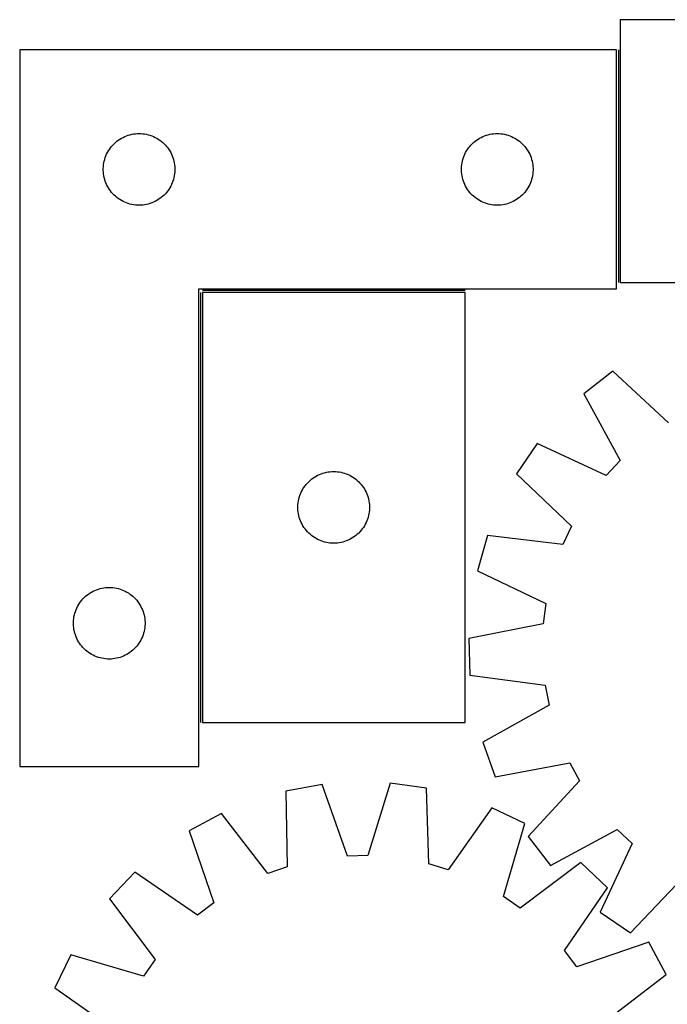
# Model space of a CAD drawing. Header units: millimetres. Extents: x 7 to 1493, y 7 to 2993.
# Tile 7 of 14: x 7 to 278, y 2581 to 2993. Entities that reach past the tile are written whole.
import ezdxf

# ---------------------------------------------------------------- set-up
doc = ezdxf.new("R2010")
doc.units = ezdxf.units.MM
doc.layers.add('COMMON', color=5, linetype='CONTINUOUS', true_color=0x0000ff)
doc.layers.add('CUT', color=7, linetype='CONTINUOUS', true_color=0x000000)

msp = doc.modelspace()

# ---------------------------------------------------------------- linework, layer by layer
at = {"layer": 'COMMON'}
for p, q in [((257.516195, 2980.815706), (257.516195, 2883.487584)), ((82.516195, 2879.315705), (82.516195, 2699.315705)), ((193.266196, 2880.065706), (83.266196, 2880.065706))]:
    msp.add_line(p, q, dxfattribs=at)
at = {"layer": 'CUT'}
for p, q in [((438.266196, 2993.487584), (258.266196, 2993.487584)), ((258.266196, 2993.487584), (258.266196, 2883.487584)), ((6.766195, 2980.815706), (6.766195, 2680.815706)), ((256.766195, 2980.815706), (6.766195, 2980.815706)), ((256.766195, 2880.815706), (256.766195, 2980.815706)), ((48.074879, 2943.041131), (48.715752, 2943.472339)), ((48.715752, 2943.472339), (49.377974, 2943.869984)), ((49.377974, 2943.869984), (50.059788, 2944.233012)), ((50.059788, 2944.233012), (50.759387, 2944.560459)), ((50.759387, 2944.560459), (51.474914, 2944.851458)), ((51.474914, 2944.851458), (52.204473, 2945.105236)), ((52.204473, 2945.105236), (52.946128, 2945.321122)), ((52.946128, 2945.321122), (53.697914, 2945.498541)), ((53.697914, 2945.498541), (54.457836, 2945.637024)), ((54.457836, 2945.637024), (55.22388, 2945.736204)), ((55.22388, 2945.736204), (55.994014, 2945.795817)), ((55.994014, 2945.795817), (56.766195, 2945.815706)), ((56.766195, 2945.815706), (57.538376, 2945.795817)), ((57.538376, 2945.795817), (58.30851, 2945.736204)), ((58.30851, 2945.736204), (59.074554, 2945.637024)), ((59.074554, 2945.637024), (59.834476, 2945.498541)), ((59.834476, 2945.498541), (60.586262, 2945.321122)), ((60.586262, 2945.321122), (61.327918, 2945.105236)), ((61.327918, 2945.105236), (62.057476, 2944.851458)), ((62.057476, 2944.851458), (62.773004, 2944.560459)), ((62.773004, 2944.560459), (63.472602, 2944.233012)), ((63.472602, 2944.233012), (64.154416, 2943.869984)), ((64.154416, 2943.869984), (64.816638, 2943.472339)), ((64.816638, 2943.472339), (65.457512, 2943.041131)), ((198.074879, 2943.041131), (198.715752, 2943.472339)), ((198.715752, 2943.472339), (199.377974, 2943.869984)), ((199.377974, 2943.869984), (200.059788, 2944.233012)), ((200.059788, 2944.233012), (200.759387, 2944.560459)), ((200.759387, 2944.560459), (201.474914, 2944.851458)), ((201.474914, 2944.851458), (202.204473, 2945.105236)), ((202.204473, 2945.105236), (202.946128, 2945.321122)), ((202.946128, 2945.321122), (203.697914, 2945.498541)), ((203.697914, 2945.498541), (204.457836, 2945.637024)), ((204.457836, 2945.637024), (205.22388, 2945.736204)), ((205.22388, 2945.736204), (205.994014, 2945.795817)), ((205.994014, 2945.795817), (206.766195, 2945.815706)), ((206.766195, 2945.815706), (207.538376, 2945.795817)), ((207.538376, 2945.795817), (208.30851, 2945.736204)), ((208.30851, 2945.736204), (209.074554, 2945.637024)), ((209.074554, 2945.637024), (209.834476, 2945.498541)), ((209.834476, 2945.498541), (210.586262, 2945.321122)), ((210.586262, 2945.321122), (211.327918, 2945.105236)), ((211.327918, 2945.105236), (212.057476, 2944.851458)), ((212.057476, 2944.851458), (212.773004, 2944.560459)), ((212.773004, 2944.560459), (213.472602, 2944.233012)), ((213.472602, 2944.233012), (214.154416, 2943.869984)), ((214.154416, 2943.869984), (214.816638, 2943.472339)), ((214.816638, 2943.472339), (215.457512, 2943.041131)), ((43.906476, 2938.537598), (44.32104, 2939.189362)), ((44.32104, 2939.189362), (44.768606, 2939.81892)), ((44.768606, 2939.81892), (45.247988, 2940.424603)), ((45.247988, 2940.424603), (45.757915, 2941.004806)), ((45.757915, 2941.004806), (46.297033, 2941.557989)), ((46.297033, 2941.557989), (46.863913, 2942.082685)), ((46.863913, 2942.082685), (47.457053, 2942.577503)), ((47.457053, 2942.577503), (48.074879, 2943.041131)), ((65.457512, 2943.041131), (66.075337, 2942.577503)), ((66.075337, 2942.577503), (66.668477, 2942.082685)), ((66.668477, 2942.082685), (67.235357, 2941.557989)), ((67.235357, 2941.557989), (67.774476, 2941.004806)), ((67.774476, 2941.004806), (68.284402, 2940.424603)), ((68.284402, 2940.424603), (68.763784, 2939.81892)), ((68.763784, 2939.81892), (69.21135, 2939.189362)), ((69.21135, 2939.189362), (69.625915, 2938.537598)), ((193.906476, 2938.537598), (194.32104, 2939.189362)), ((194.32104, 2939.189362), (194.768606, 2939.81892)), ((194.768606, 2939.81892), (195.247988, 2940.424603)), ((195.247988, 2940.424603), (195.757915, 2941.004806)), ((195.757915, 2941.004806), (196.297033, 2941.557989)), ((196.297033, 2941.557989), (196.863913, 2942.082685)), ((196.863913, 2942.082685), (197.457053, 2942.577503)), ((197.457053, 2942.577503), (198.074879, 2943.041131)), ((215.457512, 2943.041131), (216.075337, 2942.577503)), ((216.075337, 2942.577503), (216.668477, 2942.082685)), ((216.668477, 2942.082685), (217.235357, 2941.557989)), ((217.235357, 2941.557989), (217.774476, 2941.004806)), ((217.774476, 2941.004806), (218.284402, 2940.424603)), ((218.284402, 2940.424603), (218.763784, 2939.81892)), ((218.763784, 2939.81892), (219.21135, 2939.189362)), ((219.21135, 2939.189362), (219.625915, 2938.537598)), ((42.16723, 2934.261022), (42.363947, 2935.00799)), ((42.363947, 2935.00799), (42.598857, 2935.743841)), ((42.598857, 2935.743841), (42.871336, 2936.466624)), ((42.871336, 2936.466624), (43.180661, 2937.174422)), ((43.180661, 2937.174422), (43.526013, 2937.865357)), ((43.526013, 2937.865357), (43.906476, 2938.537598)), ((69.625915, 2938.537598), (70.006377, 2937.865357)), ((70.006377, 2937.865357), (70.351729, 2937.174422)), ((70.351729, 2937.174422), (70.661055, 2936.466624)), ((70.661055, 2936.466624), (70.933534, 2935.743841)), ((70.933534, 2935.743841), (71.168443, 2935.00799)), ((71.168443, 2935.00799), (71.365161, 2934.261022)), ((192.16723, 2934.261022), (192.363947, 2935.00799)), ((192.363947, 2935.00799), (192.598857, 2935.743841)), ((192.598857, 2935.743841), (192.871336, 2936.466624)), ((192.871336, 2936.466624), (193.180661, 2937.174422)), ((193.180661, 2937.174422), (193.526013, 2937.865357)), ((193.526013, 2937.865357), (193.906476, 2938.537598)), ((219.625915, 2938.537598), (220.006377, 2937.865357)), ((220.006377, 2937.865357), (220.351729, 2937.174422)), ((220.351729, 2937.174422), (220.661055, 2936.466624)), ((220.661055, 2936.466624), (220.933534, 2935.743841)), ((220.933534, 2935.743841), (221.168443, 2935.00799)), ((221.168443, 2935.00799), (221.365161, 2934.261022)), ((41.771168, 2931.201924), (41.810932, 2931.973338)), ((41.771168, 2930.429487), (41.771168, 2931.201924)), ((41.810932, 2931.973338), (41.890355, 2932.741681)), ((41.890355, 2932.741681), (42.009226, 2933.504917)), ((42.009226, 2933.504917), (42.16723, 2934.261022)), ((71.365161, 2934.261022), (71.523164, 2933.504917)), ((71.523164, 2933.504917), (71.642035, 2932.741681)), ((71.642035, 2932.741681), (71.721458, 2931.973338)), ((71.721458, 2931.973338), (71.761222, 2931.201924)), ((71.761222, 2931.201924), (71.761222, 2930.429487)), ((191.771168, 2931.201924), (191.810932, 2931.973338)), ((191.771168, 2930.429487), (191.771168, 2931.201924)), ((191.810932, 2931.973338), (191.890355, 2932.741681)), ((191.890355, 2932.741681), (192.009226, 2933.504917)), ((192.009226, 2933.504917), (192.16723, 2934.261022)), ((221.365161, 2934.261022), (221.523164, 2933.504917)), ((221.523164, 2933.504917), (221.642035, 2932.741681)), ((221.642035, 2932.741681), (221.721458, 2931.973338)), ((221.721458, 2931.973338), (221.761222, 2931.201924)), ((221.761222, 2931.201924), (221.761222, 2930.429487)), ((41.810932, 2929.658074), (41.771168, 2930.429487)), ((41.890355, 2928.88973), (41.810932, 2929.658074)), ((42.009226, 2928.126494), (41.890355, 2928.88973)), ((42.16723, 2927.37039), (42.009226, 2928.126494)), ((42.363947, 2926.623421), (42.16723, 2927.37039)), ((71.365161, 2927.37039), (71.168443, 2926.623421)), ((71.523164, 2928.126494), (71.365161, 2927.37039)), ((71.642035, 2928.88973), (71.523164, 2928.126494)), ((71.721458, 2929.658074), (71.642035, 2928.88973)), ((71.761222, 2930.429487), (71.721458, 2929.658074)), ((191.810932, 2929.658074), (191.771168, 2930.429487)), ((191.890355, 2928.88973), (191.810932, 2929.658074)), ((192.009226, 2928.126494), (191.890355, 2928.88973)), ((192.16723, 2927.37039), (192.009226, 2928.126494)), ((192.363947, 2926.623421), (192.16723, 2927.37039)), ((221.365161, 2927.37039), (221.168443, 2926.623421)), ((221.523164, 2928.126494), (221.365161, 2927.37039)), ((221.642035, 2928.88973), (221.523164, 2928.126494)), ((221.721458, 2929.658074), (221.642035, 2928.88973)), ((221.761222, 2930.429487), (221.721458, 2929.658074)), ((42.598857, 2925.88757), (42.363947, 2926.623421)), ((42.871336, 2925.164787), (42.598857, 2925.88757)), ((43.180661, 2924.45699), (42.871336, 2925.164787)), ((43.526013, 2923.766055), (43.180661, 2924.45699)), ((43.906476, 2923.093814), (43.526013, 2923.766055)), ((44.32104, 2922.44205), (43.906476, 2923.093814)), ((69.625915, 2923.093814), (69.21135, 2922.44205)), ((70.006377, 2923.766055), (69.625915, 2923.093814)), ((70.351729, 2924.45699), (70.006377, 2923.766055)), ((70.661055, 2925.164787), (70.351729, 2924.45699)), ((70.933534, 2925.88757), (70.661055, 2925.164787)), ((71.168443, 2926.623421), (70.933534, 2925.88757)), ((192.598857, 2925.88757), (192.363947, 2926.623421)), ((192.871336, 2925.164787), (192.598857, 2925.88757)), ((193.180661, 2924.45699), (192.871336, 2925.164787)), ((193.526013, 2923.766055), (193.180661, 2924.45699)), ((193.906476, 2923.093814), (193.526013, 2923.766055)), ((194.32104, 2922.44205), (193.906476, 2923.093814)), ((219.625915, 2923.093814), (219.21135, 2922.44205)), ((220.006377, 2923.766055), (219.625915, 2923.093814)), ((220.351729, 2924.45699), (220.006377, 2923.766055)), ((220.661055, 2925.164787), (220.351729, 2924.45699)), ((220.933534, 2925.88757), (220.661055, 2925.164787)), ((221.168443, 2926.623421), (220.933534, 2925.88757)), ((44.768606, 2921.812492), (44.32104, 2922.44205)), ((45.247988, 2921.206808), (44.768606, 2921.812492)), ((45.757915, 2920.626606), (45.247988, 2921.206808)), ((46.297033, 2920.073423), (45.757915, 2920.626606)), ((46.863913, 2919.548727), (46.297033, 2920.073423)), ((47.457053, 2919.053909), (46.863913, 2919.548727)), ((48.074879, 2918.590281), (47.457053, 2919.053909)), ((48.715752, 2918.159072), (48.074879, 2918.590281)), ((65.457512, 2918.590281), (64.816638, 2918.159072)), ((66.075337, 2919.053909), (65.457512, 2918.590281)), ((66.668477, 2919.548727), (66.075337, 2919.053909)), ((67.235357, 2920.073423), (66.668477, 2919.548727)), ((67.774476, 2920.626606), (67.235357, 2920.073423)), ((68.284402, 2921.206808), (67.774476, 2920.626606)), ((68.763784, 2921.812492), (68.284402, 2921.206808)), ((69.21135, 2922.44205), (68.763784, 2921.812492)), ((194.768606, 2921.812492), (194.32104, 2922.44205)), ((195.247988, 2921.206808), (194.768606, 2921.812492)), ((195.757915, 2920.626606), (195.247988, 2921.206808)), ((196.297033, 2920.073423), (195.757915, 2920.626606)), ((196.863913, 2919.548727), (196.297033, 2920.073423)), ((197.457053, 2919.053909), (196.863913, 2919.548727)), ((198.074879, 2918.590281), (197.457053, 2919.053909)), ((198.715752, 2918.159072), (198.074879, 2918.590281)), ((215.457512, 2918.590281), (214.816638, 2918.159072)), ((216.075337, 2919.053909), (215.457512, 2918.590281)), ((216.668477, 2919.548727), (216.075337, 2919.053909)), ((217.235357, 2920.073423), (216.668477, 2919.548727)), ((217.774476, 2920.626606), (217.235357, 2920.073423)), ((218.284402, 2921.206808), (217.774476, 2920.626606)), ((218.763784, 2921.812492), (218.284402, 2921.206808)), ((219.21135, 2922.44205), (218.763784, 2921.812492)), ((49.377974, 2917.761427), (48.715752, 2918.159072)), ((50.059788, 2917.3984), (49.377974, 2917.761427)), ((50.759387, 2917.070952), (50.059788, 2917.3984)), ((51.474914, 2916.779953), (50.759387, 2917.070952)), ((52.204473, 2916.526175), (51.474914, 2916.779953)), ((52.946128, 2916.31029), (52.204473, 2916.526175)), ((53.697914, 2916.13287), (52.946128, 2916.31029)), ((54.457836, 2915.994387), (53.697914, 2916.13287)), ((55.22388, 2915.895208), (54.457836, 2915.994387)), ((55.994014, 2915.835594), (55.22388, 2915.895208)), ((56.766195, 2915.815706), (55.994014, 2915.835594)), ((57.538376, 2915.835594), (56.766195, 2915.815706)), ((58.30851, 2915.895208), (57.538376, 2915.835594)), ((59.074554, 2915.994387), (58.30851, 2915.895208)), ((59.834476, 2916.13287), (59.074554, 2915.994387)), ((60.586262, 2916.31029), (59.834476, 2916.13287)), ((61.327918, 2916.526175), (60.586262, 2916.31029)), ((62.057476, 2916.779953), (61.327918, 2916.526175)), ((62.773004, 2917.070952), (62.057476, 2916.779953)), ((63.472602, 2917.3984), (62.773004, 2917.070952)), ((64.154416, 2917.761427), (63.472602, 2917.3984)), ((64.816638, 2918.159072), (64.154416, 2917.761427)), ((199.377974, 2917.761427), (198.715752, 2918.159072)), ((200.059788, 2917.3984), (199.377974, 2917.761427)), ((200.759387, 2917.070952), (200.059788, 2917.3984)), ((201.474914, 2916.779953), (200.759387, 2917.070952)), ((202.204473, 2916.526175), (201.474914, 2916.779953)), ((202.946128, 2916.31029), (202.204473, 2916.526175)), ((203.697914, 2916.13287), (202.946128, 2916.31029)), ((204.457836, 2915.994387), (203.697914, 2916.13287)), ((205.22388, 2915.895208), (204.457836, 2915.994387)), ((205.994014, 2915.835594), (205.22388, 2915.895208)), ((206.766195, 2915.815706), (205.994014, 2915.835594)), ((207.538376, 2915.835594), (206.766195, 2915.815706)), ((208.30851, 2915.895208), (207.538376, 2915.835594)), ((209.074554, 2915.994387), (208.30851, 2915.895208)), ((209.834476, 2916.13287), (209.074554, 2915.994387)), ((210.586262, 2916.31029), (209.834476, 2916.13287)), ((211.327918, 2916.526175), (210.586262, 2916.31029)), ((212.057476, 2916.779953), (211.327918, 2916.526175)), ((212.773004, 2917.070952), (212.057476, 2916.779953)), ((213.472602, 2917.3984), (212.773004, 2917.070952)), ((214.154416, 2917.761427), (213.472602, 2917.3984)), ((214.816638, 2918.159072), (214.154416, 2917.761427)), ((258.266196, 2883.487584), (438.266196, 2883.487584)), ((81.766195, 2680.815706), (81.766195, 2880.815706)), ((81.766195, 2880.815706), (256.766195, 2880.815706)), ((193.266196, 2879.315705), (83.266196, 2879.315705)), ((83.266196, 2879.315705), (83.266196, 2699.315705)), ((193.266196, 2699.315705), (193.266196, 2879.315705)), ((255.231365, 2846.302631), (243.074036, 2836.872366)), ((278.506287, 2824.6866), (255.231365, 2846.302631)), ((243.074036, 2836.872366), (258.222935, 2808.953096)), ((223.53793, 2816.068366), (214.889736, 2803.34283)), ((252.353417, 2802.702646), (223.53793, 2816.068366)), ((258.222935, 2808.953096), (252.353417, 2802.702646)), ((132.259388, 2803.060458), (132.974915, 2803.351457)), ((132.974915, 2803.351457), (133.704474, 2803.605235)), ((133.704474, 2803.605235), (134.446129, 2803.821121)), ((134.446129, 2803.821121), (135.197915, 2803.99854)), ((135.197915, 2803.99854), (135.957837, 2804.137023)), ((135.957837, 2804.137023), (136.723881, 2804.236203)), ((136.723881, 2804.236203), (137.494015, 2804.295816)), ((137.494015, 2804.295816), (138.266196, 2804.315705)), ((138.266196, 2804.315705), (139.038377, 2804.295816)), ((139.038377, 2804.295816), (139.808511, 2804.236203)), ((139.808511, 2804.236203), (140.574555, 2804.137023)), ((140.574555, 2804.137023), (141.334477, 2803.99854)), ((141.334477, 2803.99854), (142.086263, 2803.821121)), ((142.086263, 2803.821121), (142.827919, 2803.605235)), ((142.827919, 2803.605235), (143.557477, 2803.351457)), ((143.557477, 2803.351457), (144.273005, 2803.060458)), ((214.889736, 2803.34283), (237.924724, 2781.471294)), ((126.747989, 2798.924602), (127.257916, 2799.504805)), ((127.257916, 2799.504805), (127.797034, 2800.057988)), ((127.797034, 2800.057988), (128.363914, 2800.582684)), ((128.363914, 2800.582684), (128.957054, 2801.077502)), ((128.957054, 2801.077502), (129.57488, 2801.54113)), ((129.57488, 2801.54113), (130.215753, 2801.972338)), ((130.215753, 2801.972338), (130.877975, 2802.369983)), ((130.877975, 2802.369983), (131.559789, 2802.733011)), ((131.559789, 2802.733011), (132.259388, 2803.060458)), ((144.273005, 2803.060458), (144.972603, 2802.733011)), ((144.972603, 2802.733011), (145.654417, 2802.369983)), ((145.654417, 2802.369983), (146.316639, 2801.972338)), ((146.316639, 2801.972338), (146.957513, 2801.54113)), ((146.957513, 2801.54113), (147.575338, 2801.077502)), ((147.575338, 2801.077502), (148.168478, 2800.582684)), ((148.168478, 2800.582684), (148.735358, 2800.057988)), ((148.735358, 2800.057988), (149.274477, 2799.504805)), ((149.274477, 2799.504805), (149.784403, 2798.924602)), ((124.098858, 2794.24384), (124.371337, 2794.966623)), ((124.371337, 2794.966623), (124.680662, 2795.674421)), ((124.680662, 2795.674421), (125.026014, 2796.365356)), ((125.026014, 2796.365356), (125.406477, 2797.037597)), ((125.406477, 2797.037597), (125.821041, 2797.689361)), ((125.821041, 2797.689361), (126.268607, 2798.318919)), ((126.268607, 2798.318919), (126.747989, 2798.924602)), ((149.784403, 2798.924602), (150.263785, 2798.318919)), ((150.263785, 2798.318919), (150.711351, 2797.689361)), ((150.711351, 2797.689361), (151.125916, 2797.037597)), ((151.125916, 2797.037597), (151.506378, 2796.365356)), ((151.506378, 2796.365356), (151.85173, 2795.674421)), ((151.85173, 2795.674421), (152.161056, 2794.966623)), ((152.161056, 2794.966623), (152.433535, 2794.24384)), ((123.310933, 2790.473337), (123.390356, 2791.24168)), ((123.390356, 2791.24168), (123.509227, 2792.004916)), ((123.509227, 2792.004916), (123.667231, 2792.761021)), ((123.667231, 2792.761021), (123.863948, 2793.507989)), ((123.863948, 2793.507989), (124.098858, 2794.24384)), ((152.433535, 2794.24384), (152.668444, 2793.507989)), ((152.668444, 2793.507989), (152.865162, 2792.761021)), ((152.865162, 2792.761021), (153.023165, 2792.004916)), ((153.023165, 2792.004916), (153.142036, 2791.24168)), ((153.142036, 2791.24168), (153.221459, 2790.473337)), ((123.271169, 2789.701923), (123.310933, 2790.473337)), ((123.271169, 2788.929486), (123.271169, 2789.701923)), ((123.310933, 2788.158073), (123.271169, 2788.929486)), ((123.390356, 2787.389729), (123.310933, 2788.158073)), ((123.509227, 2786.626493), (123.390356, 2787.389729)), ((123.667231, 2785.870389), (123.509227, 2786.626493)), ((153.023165, 2786.626493), (152.865162, 2785.870389)), ((153.142036, 2787.389729), (153.023165, 2786.626493)), ((153.221459, 2788.158073), (153.142036, 2787.389729)), ((153.221459, 2790.473337), (153.261223, 2789.701923)), ((153.261223, 2788.929486), (153.221459, 2788.158073)), ((153.261223, 2789.701923), (153.261223, 2788.929486)), ((123.863948, 2785.12342), (123.667231, 2785.870389)), ((124.098858, 2784.387569), (123.863948, 2785.12342)), ((124.371337, 2783.664786), (124.098858, 2784.387569)), ((124.680662, 2782.956989), (124.371337, 2783.664786)), ((125.026014, 2782.266054), (124.680662, 2782.956989)), ((151.85173, 2782.956989), (151.506378, 2782.266054)), ((152.161056, 2783.664786), (151.85173, 2782.956989)), ((152.433535, 2784.387569), (152.161056, 2783.664786)), ((152.668444, 2785.12342), (152.433535, 2784.387569)), ((152.865162, 2785.870389), (152.668444, 2785.12342)), ((125.406477, 2781.593813), (125.026014, 2782.266054)), ((125.821041, 2780.942049), (125.406477, 2781.593813)), ((126.268607, 2780.312491), (125.821041, 2780.942049)), ((126.747989, 2779.706807), (126.268607, 2780.312491)), ((127.257916, 2779.126605), (126.747989, 2779.706807)), ((127.797034, 2778.573422), (127.257916, 2779.126605)), ((128.363914, 2778.048726), (127.797034, 2778.573422)), ((148.735358, 2778.573422), (148.168478, 2778.048726)), ((149.274477, 2779.126605), (148.735358, 2778.573422)), ((149.784403, 2779.706807), (149.274477, 2779.126605)), ((150.263785, 2780.312491), (149.784403, 2779.706807)), ((150.711351, 2780.942049), (150.263785, 2780.312491)), ((151.125916, 2781.593813), (150.711351, 2780.942049)), ((151.506378, 2782.266054), (151.125916, 2781.593813)), ((237.924724, 2781.471294), (234.273975, 2773.712982)), ((128.957054, 2777.553908), (128.363914, 2778.048726)), ((129.57488, 2777.09028), (128.957054, 2777.553908)), ((130.215753, 2776.659071), (129.57488, 2777.09028)), ((130.877975, 2776.261426), (130.215753, 2776.659071)), ((131.559789, 2775.898399), (130.877975, 2776.261426)), ((132.259388, 2775.570951), (131.559789, 2775.898399)), ((132.974915, 2775.279952), (132.259388, 2775.570951)), ((133.704474, 2775.026174), (132.974915, 2775.279952)), ((134.446129, 2774.810289), (133.704474, 2775.026174)), ((135.197915, 2774.632869), (134.446129, 2774.810289)), ((135.957837, 2774.494386), (135.197915, 2774.632869)), ((136.723881, 2774.395207), (135.957837, 2774.494386)), ((137.494015, 2774.335593), (136.723881, 2774.395207)), ((138.266196, 2774.315705), (137.494015, 2774.335593)), ((139.038377, 2774.335593), (138.266196, 2774.315705)), ((139.808511, 2774.395207), (139.038377, 2774.335593)), ((140.574555, 2774.494386), (139.808511, 2774.395207)), ((141.334477, 2774.632869), (140.574555, 2774.494386)), ((142.086263, 2774.810289), (141.334477, 2774.632869)), ((142.827919, 2775.026174), (142.086263, 2774.810289)), ((143.557477, 2775.279952), (142.827919, 2775.026174)), ((144.273005, 2775.570951), (143.557477, 2775.279952)), ((144.972603, 2775.898399), (144.273005, 2775.570951)), ((145.654417, 2776.261426), (144.972603, 2775.898399)), ((146.316639, 2776.659071), (145.654417, 2776.261426)), ((146.957513, 2777.09028), (146.316639, 2776.659071)), ((147.575338, 2777.553908), (146.957513, 2777.09028)), ((148.168478, 2778.048726), (147.575338, 2777.553908)), ((202.738584, 2777.520062), (198.446069, 2762.744918)), ((234.273975, 2773.712982), (202.738584, 2777.520062)), ((198.446069, 2762.744918), (227.112321, 2749.062054)), ((36.215752, 2753.472339), (36.877974, 2753.869984)), ((36.877974, 2753.869984), (37.559788, 2754.233012)), ((37.559788, 2754.233012), (38.259387, 2754.560459)), ((38.259387, 2754.560459), (38.974914, 2754.851458)), ((38.974914, 2754.851458), (39.704473, 2755.105236)), ((39.704473, 2755.105236), (40.446128, 2755.321122)), ((40.446128, 2755.321122), (41.197914, 2755.498541)), ((41.197914, 2755.498541), (41.957836, 2755.637024)), ((41.957836, 2755.637024), (42.72388, 2755.736204)), ((42.72388, 2755.736204), (43.494014, 2755.795817)), ((43.494014, 2755.795817), (44.266195, 2755.815706)), ((44.266195, 2755.815706), (45.038376, 2755.795817)), ((45.038376, 2755.795817), (45.80851, 2755.736204)), ((45.80851, 2755.736204), (46.574554, 2755.637024)), ((46.574554, 2755.637024), (47.334476, 2755.498541)), ((47.334476, 2755.498541), (48.086262, 2755.321122)), ((48.086262, 2755.321122), (48.827918, 2755.105236)), ((48.827918, 2755.105236), (49.557476, 2754.851458)), ((49.557476, 2754.851458), (50.273004, 2754.560459)), ((50.273004, 2754.560459), (50.972602, 2754.233012)), ((50.972602, 2754.233012), (51.654416, 2753.869984)), ((51.654416, 2753.869984), (52.316638, 2753.472339)), ((31.82104, 2749.189362), (32.268606, 2749.81892)), ((32.268606, 2749.81892), (32.747988, 2750.424603)), ((32.747988, 2750.424603), (33.257915, 2751.004806)), ((33.257915, 2751.004806), (33.797033, 2751.557989)), ((33.797033, 2751.557989), (34.363913, 2752.082685)), ((34.363913, 2752.082685), (34.957053, 2752.577503)), ((34.957053, 2752.577503), (35.574879, 2753.041131)), ((35.574879, 2753.041131), (36.215752, 2753.472339)), ((52.316638, 2753.472339), (52.957512, 2753.041131)), ((52.957512, 2753.041131), (53.575337, 2752.577503)), ((53.575337, 2752.577503), (54.168477, 2752.082685)), ((54.168477, 2752.082685), (54.735357, 2751.557989)), ((54.735357, 2751.557989), (55.274476, 2751.004806)), ((55.274476, 2751.004806), (55.784402, 2750.424603)), ((55.784402, 2750.424603), (56.263784, 2749.81892)), ((56.263784, 2749.81892), (56.71135, 2749.189362)), ((29.863947, 2745.00799), (30.098857, 2745.743841)), ((30.098857, 2745.743841), (30.371336, 2746.466624)), ((30.371336, 2746.466624), (30.680661, 2747.174422)), ((30.680661, 2747.174422), (31.026013, 2747.865357)), ((31.026013, 2747.865357), (31.406476, 2748.537598)), ((31.406476, 2748.537598), (31.82104, 2749.189362)), ((56.71135, 2749.189362), (57.125915, 2748.537598)), ((57.125915, 2748.537598), (57.506377, 2747.865357)), ((57.506377, 2747.865357), (57.851729, 2747.174422)), ((57.851729, 2747.174422), (58.161055, 2746.466624)), ((58.161055, 2746.466624), (58.433534, 2745.743841)), ((58.433534, 2745.743841), (58.668443, 2745.00799)), ((227.112321, 2749.062054), (226.037703, 2740.555318)), ((29.271168, 2741.201924), (29.310932, 2741.973338)), ((29.310932, 2741.973338), (29.390355, 2742.741681)), ((29.390355, 2742.741681), (29.509226, 2743.504917)), ((29.509226, 2743.504917), (29.66723, 2744.261022)), ((29.66723, 2744.261022), (29.863947, 2745.00799)), ((58.668443, 2745.00799), (58.865161, 2744.261022)), ((58.865161, 2744.261022), (59.023164, 2743.504917)), ((59.023164, 2743.504917), (59.142035, 2742.741681)), ((59.142035, 2742.741681), (59.221458, 2741.973338)), ((59.221458, 2741.973338), (59.261222, 2741.201924)), ((29.271168, 2740.429487), (29.271168, 2741.201924)), ((29.310932, 2739.658074), (29.271168, 2740.429487)), ((29.390355, 2738.88973), (29.310932, 2739.658074)), ((29.509226, 2738.126494), (29.390355, 2738.88973)), ((29.66723, 2737.37039), (29.509226, 2738.126494)), ((29.863947, 2736.623421), (29.66723, 2737.37039)), ((58.865161, 2737.37039), (58.668443, 2736.623421)), ((59.023164, 2738.126494), (58.865161, 2737.37039)), ((59.142035, 2738.88973), (59.023164, 2738.126494)), ((59.221458, 2739.658074), (59.142035, 2738.88973)), ((59.261222, 2740.429487), (59.221458, 2739.658074)), ((59.261222, 2741.201924), (59.261222, 2740.429487)), ((226.037703, 2740.555318), (194.869312, 2734.431094)), ((30.098857, 2735.88757), (29.863947, 2736.623421)), ((30.371336, 2735.164787), (30.098857, 2735.88757)), ((30.680661, 2734.45699), (30.371336, 2735.164787)), ((31.026013, 2733.766055), (30.680661, 2734.45699)), ((31.406476, 2733.093814), (31.026013, 2733.766055)), ((31.82104, 2732.44205), (31.406476, 2733.093814)), ((57.125915, 2733.093814), (56.71135, 2732.44205)), ((57.506377, 2733.766055), (57.125915, 2733.093814)), ((57.851729, 2734.45699), (57.506377, 2733.766055)), ((58.161055, 2735.164787), (57.851729, 2734.45699)), ((58.433534, 2735.88757), (58.161055, 2735.164787)), ((58.668443, 2736.623421), (58.433534, 2735.88757)), ((194.869312, 2734.431094), (195.352658, 2719.052638)), ((32.268606, 2731.812492), (31.82104, 2732.44205)), ((32.747988, 2731.206808), (32.268606, 2731.812492)), ((33.257915, 2730.626606), (32.747988, 2731.206808)), ((33.797033, 2730.073423), (33.257915, 2730.626606)), ((34.363913, 2729.548727), (33.797033, 2730.073423)), ((34.957053, 2729.053909), (34.363913, 2729.548727)), ((35.574879, 2728.590281), (34.957053, 2729.053909)), ((53.575337, 2729.053909), (52.957512, 2728.590281)), ((54.168477, 2729.548727), (53.575337, 2729.053909)), ((54.735357, 2730.073423), (54.168477, 2729.548727)), ((55.274476, 2730.626606), (54.735357, 2730.073423)), ((55.784402, 2731.206808), (55.274476, 2730.626606)), ((56.263784, 2731.812492), (55.784402, 2731.206808)), ((56.71135, 2732.44205), (56.263784, 2731.812492)), ((36.215752, 2728.159072), (35.574879, 2728.590281)), ((36.877974, 2727.761427), (36.215752, 2728.159072)), ((37.559788, 2727.3984), (36.877974, 2727.761427)), ((38.259387, 2727.070952), (37.559788, 2727.3984)), ((38.974914, 2726.779953), (38.259387, 2727.070952)), ((39.704473, 2726.526175), (38.974914, 2726.779953)), ((40.446128, 2726.31029), (39.704473, 2726.526175)), ((41.197914, 2726.13287), (40.446128, 2726.31029)), ((41.957836, 2725.994387), (41.197914, 2726.13287)), ((42.72388, 2725.895208), (41.957836, 2725.994387)), ((43.494014, 2725.835594), (42.72388, 2725.895208)), ((44.266195, 2725.815706), (43.494014, 2725.835594)), ((45.038376, 2725.835594), (44.266195, 2725.815706)), ((45.80851, 2725.895208), (45.038376, 2725.835594)), ((46.574554, 2725.994387), (45.80851, 2725.895208)), ((47.334476, 2726.13287), (46.574554, 2725.994387)), ((48.086262, 2726.31029), (47.334476, 2726.13287)), ((48.827918, 2726.526175), (48.086262, 2726.31029)), ((49.557476, 2726.779953), (48.827918, 2726.526175)), ((50.273004, 2727.070952), (49.557476, 2726.779953)), ((50.972602, 2727.3984), (50.273004, 2727.070952)), ((51.654416, 2727.761427), (50.972602, 2727.3984)), ((52.316638, 2728.159072), (51.654416, 2727.761427)), ((52.957512, 2728.590281), (52.316638, 2728.159072)), ((195.352658, 2719.052638), (226.844121, 2714.89782)), ((226.844121, 2714.89782), (228.450825, 2706.475357)), ((228.450825, 2706.475357), (200.700412, 2691.019312)), ((83.266196, 2699.315705), (193.266196, 2699.315705)), ((200.700412, 2691.019312), (205.912306, 2676.542893)), ((6.766195, 2680.815706), (81.766195, 2680.815706)), ((205.912306, 2676.542893), (237.146377, 2682.322824)), ((237.146377, 2682.322824), (241.277127, 2674.809085)), ((133.416623, 2673.288176), (118.275526, 2670.553634)), ((144.047791, 2643.355701), (133.416623, 2673.288176)), ((161.948814, 2673.904515), (152.620135, 2643.540877)), ((177.193873, 2671.826362), (161.948814, 2673.904515)), ((178.055072, 2640.073675), (177.193873, 2671.826362)), ((241.277127, 2674.809085), (219.661097, 2651.534163)), ((118.275526, 2670.553634), (118.786304, 2638.793378)), ((204.520059, 2663.595603), (186.265078, 2637.600788)), ((218.376787, 2656.90818), (204.520059, 2663.595603)), ((91.330258, 2661.150529), (77.775239, 2653.870969)), ((110.690743, 2635.968266), (91.330258, 2661.150529)), ((209.383716, 2626.443455), (218.376787, 2656.90818)), ((77.775239, 2653.870969), (88.075477, 2623.82301)), ((219.661097, 2651.534163), (229.091362, 2639.376834)), ((229.091362, 2639.376834), (257.010631, 2654.525733)), ((257.010631, 2654.525733), (263.261081, 2648.656215)), ((263.261081, 2648.656215), (249.895361, 2619.840728)), ((152.620135, 2643.540877), (144.047791, 2643.355701)), ((118.786304, 2638.793378), (110.690743, 2635.968266)), ((186.265078, 2637.600788), (178.055072, 2640.073675)), ((241.82209, 2640.636007), (216.427732, 2621.554569)), ((252.934094, 2629.993925), (241.82209, 2640.636007)), ((55.054486, 2636.601539), (44.412404, 2625.489535)), ((81.249149, 2618.634502), (55.054486, 2636.601539)), ((262.620898, 2611.192534), (284.492434, 2634.227522)), ((234.967058, 2603.799262), (252.934094, 2629.993925)), ((216.427732, 2621.554569), (209.383716, 2626.443455)), ((44.412404, 2625.489535), (63.493843, 2600.095176)), ((88.075477, 2623.82301), (81.249149, 2618.634502)), ((249.895361, 2619.840728), (262.620898, 2611.192534)), ((270.203525, 2607.273173), (240.155566, 2596.972934)), ((277.483084, 2593.718153), (270.203525, 2607.273173)), ((28.140232, 2602.044232), (21.452808, 2588.187504)), ((58.604956, 2593.051161), (28.140232, 2602.044232)), ((240.155566, 2596.972934), (234.967058, 2603.799262)), ((63.493843, 2600.095176), (58.604956, 2593.051161)), ((252.300821, 2574.357668), (277.483084, 2593.718153)), ((21.452808, 2588.187504), (47.447623, 2569.932522))]:
    msp.add_line(p, q, dxfattribs=at)

doc.saveas('drawing.dxf')
